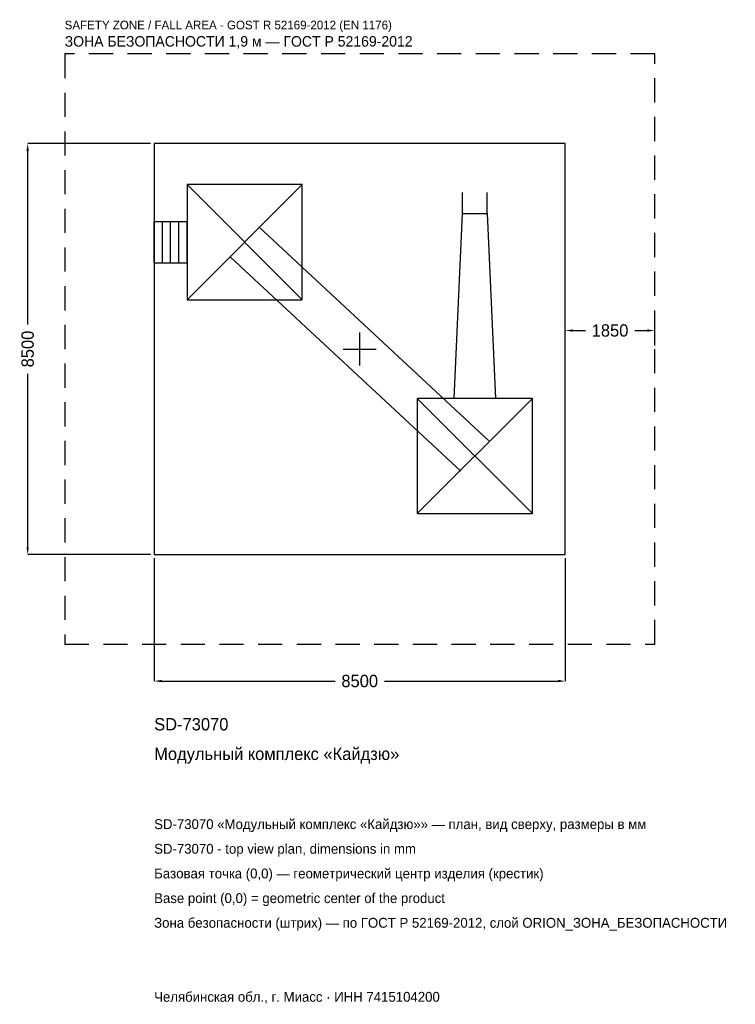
# Model space of a CAD drawing. Header units: metres. Extents: x -7030 to 7765, y -13548 to 6809.
import ezdxf

# ---------------------------------------------------------------- set-up
doc = ezdxf.new("R2010")
doc.units = ezdxf.units.M
doc.linetypes.add('DASHED', pattern=[800, 500, -300])
for name, color, linetype in [('ЗСК_ДАННЫЕ', 3, 'Continuous'), ('ЗСК_ЗОНА_БЕЗОПАСНОСТИ', 1, 'Continuous'), ('ЗСК_КОНТУР', 7, 'Continuous'), ('ЗСК_РАЗМЕРЫ', 8, 'Continuous')]:
    doc.layers.add(name, color=color, linetype=linetype)
doc.dimstyles.new('ORION', dxfattribs={"dimtxt": 255, "dimasz": 153, "dimexe": 1.25, "dimexo": 76.5, "dimtad": 1, "dimdec": 0, "dimcen": 2.5, "dimazin": 3, "dimtfac": 1, "dimtmove": 0, "dimatfit": 3})

# ---------------------------------------------------------------- blocks, each defined once
blk = doc.blocks.new('_CLOSEDFILLED')
at = {"color": 0, "linetype": 'BYBLOCK'}
blk.add_solid([(-1, 0.16), (0, 0), (-1, -0.16)], dxfattribs=at)
blk = doc.blocks.new('*D1')
for p, q in [((-4250, -4326.5), (-4250, -6865)), ((4250, -4326.5), (4250, -6865)), ((-4097, -6865), (-510, -6865)), ((510, -6865), (4097, -6865))]:
    blk.add_line(p, q)
at = {"layer": 'Defpoints'}
for p in [(-4250, -4250), (4250, -4250), (-4250, -6865)]:
    blk.add_point(p, dxfattribs=at)
at = {"layer": 'ЗСК_РАЗМЕРЫ', "xscale": 153, "yscale": 153, "rotation": 180}
blk.add_blockref('_CLOSEDFILLED', (-4250, -6865), dxfattribs=at)
at = {"layer": 'ЗСК_РАЗМЕРЫ', "xscale": 153, "yscale": 153}
blk.add_blockref('_CLOSEDFILLED', (4250, -6865), dxfattribs=at)
at = {"layer": 'ЗСК_РАЗМЕРЫ', "insert": (0, -6865), "char_height": 255, "attachment_point": 5}
blk.add_mtext('8500', dxfattribs=at)
blk = doc.blocks.new('*D2')
for p, q in [((-4326.5, 4250), (-6865, 4250)), ((-6865, 510), (-6865, 4097)), ((-6865, -4097), (-6865, -510)), ((-4326.5, -4250), (-6865, -4250))]:
    blk.add_line(p, q)
at = {"layer": 'Defpoints'}
for p in [(-4250, 4250), (-6865, -4250), (-4250, -4250)]:
    blk.add_point(p, dxfattribs=at)
at = {"layer": 'ЗСК_РАЗМЕРЫ', "xscale": 153, "yscale": 153}
for p, rotation in [((-6865, 4250), 90), ((-6865, -4250), 270)]:
    blk.add_blockref('_CLOSEDFILLED', p, dxfattribs=dict(at, rotation=rotation))
at = {"layer": 'ЗСК_РАЗМЕРЫ', "insert": (-6865, 0), "char_height": 255, "attachment_point": 5, "rotation": 90}
blk.add_mtext('8500', dxfattribs=at)
blk = doc.blocks.new('*D3')
for p, q in [((4250, 76.5), (4250, 382.5)), ((4403, 382.5), (4665, 382.5)), ((5685, 382.5), (5947, 382.5)), ((6100, 76.5), (6100, 382.5))]:
    blk.add_line(p, q)
at = {"layer": 'Defpoints'}
for p in [(4250, 382.5), (4250, 0), (6100, 0)]:
    blk.add_point(p, dxfattribs=at)
at = {"layer": 'ЗСК_РАЗМЕРЫ', "xscale": 153, "yscale": 153, "rotation": 180}
blk.add_blockref('_CLOSEDFILLED', (4250, 382.5), dxfattribs=at)
at = {"layer": 'ЗСК_РАЗМЕРЫ', "xscale": 153, "yscale": 153}
blk.add_blockref('_CLOSEDFILLED', (6100, 382.5), dxfattribs=at)
at = {"layer": 'ЗСК_РАЗМЕРЫ', "insert": (5175, 382.5), "char_height": 255, "attachment_point": 5}
blk.add_mtext('1850', dxfattribs=at)
blk = doc.blocks.new('ОРИОН SD-73070 Модульный комплекс Кайдзю')
at = {"layer": 'ЗСК_ЗОНА_БЕЗОПАСНОСТИ', "linetype": 'DASHED'}
blk.add_lwpolyline([(-6100, -6100), (6100, -6100), (6100, 6100), (-6100, 6100)], close=True, dxfattribs=at)
at = {"layer": 'ЗСК_КОНТУР'}
for p, q in [((-3570, 1020), (-1190, 3400)), ((-3570, 3400), (-1190, 1020)), ((2123, 2805), (2123, 3233.4)), ((2637, 2805), (2637, 3233.4)), ((-4250, 2638.4), (-3570, 2638.4)), ((-4250, 1781.6), (-4250, 2638.4)), ((-4080, 1781.6), (-4080, 2638.4)), ((-3910, 1781.6), (-3910, 2638.4)), ((-3740, 1781.6), (-3740, 2638.4)), ((-3570, 1781.6), (-3570, 2638.4)), ((-2088.5, 2523.9), (2671.5, -1896.1)), ((-2671.5, 1896.1), (2088.5, -2523.9)), ((-4250, 1781.6), (-3570, 1781.6)), ((1190, -3400), (3570, -1020)), ((1190, -1020), (3570, -3400))]:
    blk.add_line(p, q, dxfattribs=at)
for points in [[(-4250, -4250), (4250, -4250), (4250, 4250), (-4250, 4250)], [(-3570, 1020), (-1190, 1020), (-1190, 3400), (-3570, 3400)], [(1190, -3400), (3570, -3400), (3570, -1020), (1190, -1020)]]:
    blk.add_lwpolyline(points, close=True, dxfattribs=at)
blk.add_lwpolyline([(1951.6, -1020), (2123, 2805), (2637, 2805), (2808.4, -1020)], dxfattribs=at)
at = {"layer": 'ЗСК_РАЗМЕРЫ'}
for p, q in [((0, -340), (0, 340)), ((-340, 0), (340, 0))]:
    blk.add_line(p, q, dxfattribs=at)
at = {"layer": 'ЗСК_ДАННЫЕ'}
for tag, p in [('АРТИКУЛ', (-4250, -7885)), ('НАИМЕНОВАНИЕ', (-4250, -8497))]:
    blk.add_attdef(tag, p, '', height=255, dxfattribs=at)
at = {"layer": 'ЗСК_ДАННЫЕ', "flags": 1}
for tag, p in [('ПРОИЗВОДИТЕЛЬ', (-4250, -9109)), ('ТЕЛЕФОН', (-4250, -9721)), ('САЙТ', (-4250, -10945)), ('АДРЕС', (-4250, -11557)), ('РЕКВИЗИТЫ', (-4250, -12169)), ('ГАБАРИТЫ', (-4250, -12781)), ('ЗОНА_БЕЗОПАСНОСТИ', (-4250, -13393))]:
    blk.add_attdef(tag, p, '', height=255, dxfattribs=at)
at = {"layer": 'ЗСК_ЗОНА_БЕЗОПАСНОСТИ', "color": 1}
for s, height, p in [('SAFETY ZONE / FALL AREA - GOST R 52169-2012 (EN 1176)', 178.5, (-6100, 6610)), ('ЗОНА БЕЗОПАСНОСТИ 1,9 м — ГОСТ Р 52169-2012', 216.75, (-6100, 6253))]:
    blk.add_text(s, height=height, dxfattribs=at).set_placement(p)
at = {"layer": 'ЗСК_РАЗМЕРЫ'}
dim = blk.add_linear_dim(base=(-6865, -4250), p1=(-4250, -4250), p2=(-4250, 4250), angle=90, dimstyle='ORION', dxfattribs=at)
dim.commit()
dim.dimension.update_dxf_attribs({"geometry": '*D2', "text_midpoint": (-6865, 0)})
for base, p1, p2, picture, middle in [((4250, 382.5), (4250, 0), (6100, 0), '*D3', (5175, 382.5)), ((-4250, -6865), (-4250, -4250), (4250, -4250), '*D1', (0, -6865))]:
    dim = blk.add_linear_dim(base=base, p1=p1, p2=p2, dimstyle='ORION', dxfattribs=at)
    dim.commit()
    dim.dimension.update_dxf_attribs({"geometry": picture, "text_midpoint": middle})

msp = doc.modelspace()

# ---------------------------------------------------------------- block references
msp.add_blockref('ОРИОН SD-73070 Модульный комплекс Кайдзю', (0, 0)).add_auto_attribs({'АРТИКУЛ': 'SD-73070', 'НАИМЕНОВАНИЕ': 'Модульный комплекс «Кайдзю»'})

# ---------------------------------------------------------------- texts
at = {"layer": 'ЗСК_ДАННЫЕ', "color": 3}
for s, p in [('SD-73070 «Модульный комплекс «Кайдзю»» — план, вид сверху, размеры в мм', (-4250, -9925)), ('SD-73070 - top view plan, dimensions in mm', (-4250, -10435)), ('Челябинская обл., г. Миасс · ИНН 7415104200', (-4250, -13495))]:
    msp.add_text(s, height=204, dxfattribs=at).set_placement(p)
at = {"layer": 'ЗСК_ДАННЫЕ', "color": 7}
for s, p in [('Базовая точка (0,0) — геометрический центр изделия (крестик)', (-4250, -10945)), ('Base point (0,0) = geometric center of the product', (-4250, -11455))]:
    msp.add_text(s, height=204, dxfattribs=at).set_placement(p)
at = {"layer": 'ЗСК_ДАННЫЕ', "color": 1}
msp.add_text('Зона безопасности (штрих) — по ГОСТ Р 52169-2012, слой ORION_ЗОНА_БЕЗОПАСНОСТИ', height=204, dxfattribs=at).set_placement((-4250, -11965))

doc.saveas('drawing.dxf')
